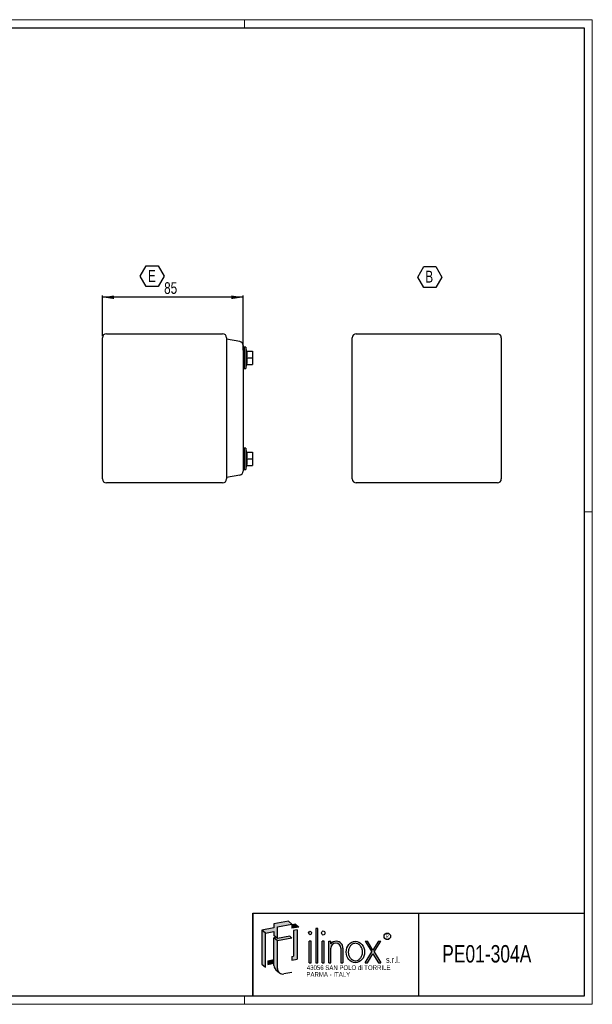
# Model space of a CAD drawing. Header units: millimetres. Extents: x 0 to 841, y 0 to 594.
# Tile 3 of 3: x 495 to 841, y 0 to 594. Entities that reach past the tile are written whole.
import ezdxf
from ezdxf.enums import TextEntityAlignment as Align

# ---------------------------------------------------------------- set-up
doc = ezdxf.new("R2010")
doc.units = ezdxf.units.MM
doc.layers.add('SLD-0', color=7, linetype='Continuous')
doc.styles.add('SLDTEXTSTYLE0', font='TXT', dxfattribs={"width": 0.6328001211})
doc.styles.add('SLDTEXTSTYLE1', font='TXT', dxfattribs={"width": 0.8214676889})
doc.styles.add('SLDTEXTSTYLE2', font='TXT', dxfattribs={"width": 0.7720111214})
doc.styles.add('SLDTEXTSTYLE3', font='TXT', dxfattribs={"width": 0.7700328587})
doc.styles.add('SLDTEXTSTYLE4', font='TXT', dxfattribs={"width": 0.75})
doc.dimstyles.new('SLDDIMSTYLE0', dxfattribs={"dimtxt": 7.0555555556, "dimasz": 7.0555555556, "dimexe": 0, "dimexo": 0.0625, "dimgap": 1.7638888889, "dimtad": 1, "dimrnd": 1e-09, "dimzin": 12, "dimdsep": 46, "dimtxsty": 'SLDTEXTSTYLE4', "dimsah": 1, "dimcen": 0.09, "dimadec": 0, "dimazin": 3, "dimtfac": 1, "dimtofl": 0, "dimtmove": 0, "dimatfit": 3, "dimfxl": 1, "dimfrac": 2, "dimtolj": 1, "dimtzin": 12, "dimarcsym": 0})

# ---------------------------------------------------------------- blocks, each defined once
blk = doc.blocks.new('SW_NOTE_0')
at = {"layer": 'SLD-0', "color": 0, "insert": (0, 3.3960948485), "char_height": 2.6345355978, "attachment_point": 1, "style": 'SLDTEXTSTYLE0'}
blk.add_mtext('R', dxfattribs=at)
blk = doc.blocks.new('SW_NOTE_0_1')
at = {"layer": 'SLD-0', "color": 0, "insert": (0, 4.8726760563), "char_height": 3.78, "attachment_point": 1, "style": 'SLDTEXTSTYLE1'}
blk.add_mtext('s.r.l.', dxfattribs=at)
blk = doc.blocks.new('SW_NOTE_0_3')
at = {"layer": 'SLD-0', "color": 0, "insert": (0, 3.6545070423), "char_height": 2.835, "attachment_point": 1, "style": 'SLDTEXTSTYLE2'}
blk.add_mtext('PARMA - ITALY', dxfattribs=at)
blk = doc.blocks.new('SW_NOTE_0_4')
at = {"layer": 'SLD-0', "color": 0, "insert": (0, 3.6545070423), "char_height": 2.835, "attachment_point": 1, "style": 'SLDTEXTSTYLE3'}
blk.add_mtext('43056 SAN POLO di TORRILE', dxfattribs=at)
blk = doc.blocks.new('ILINOX_1')
at = {"linetype": 'Continuous'}
for points in [[(12.56238813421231, 42.93049448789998), (17.68767981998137, 43.83422169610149), (17.68767981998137, 41.49485084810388), (19.06997814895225, 40.33496483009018), (19.83815426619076, 39.69038853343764), (19.83815426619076, 46.70850107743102), (28.59271034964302, 48.25216551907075), (26.44223590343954, 50.05662783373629), (17.68767981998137, 48.51296339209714), (17.68767981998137, 46.01787067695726), (10.41191368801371, 44.73495680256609)], [(28.59271034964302, 45.75707280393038), (32.83609695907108, 46.5052963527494), (30.68562251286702, 48.30975866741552), (28.59271034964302, 47.9407217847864)], [(10.41191368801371, 24.14849334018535), (12.5623881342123, 22.3440310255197), (12.56238813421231, 42.93049448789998), (10.41191368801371, 44.73495680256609)], [(31.64678478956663, 27.09661558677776), (31.64678478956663, 44.83252775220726), (29.49631034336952, 44.47994683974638), (29.49631034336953, 28.9010779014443), (28.59271034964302, 28.77953397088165), (28.59271034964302, 26.595884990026)], [(42.91513113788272, 24.96253889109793), (44.13251886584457, 24.96253889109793), (44.13251886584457, 45.730596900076), (42.91513113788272, 45.730596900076)], [(19.83815426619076, 39.69038853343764), (19.06997814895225, 40.33496483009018), (17.68767981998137, 40.09122833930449), (19.83815426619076, 38.28676602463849), (28.59271034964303, 39.83043046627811), (27.21041202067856, 40.99031648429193)], [(38.97076181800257, 24.96253889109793), (40.18814954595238, 24.96253889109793), (40.18814954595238, 37.95874071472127), (38.97076181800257, 37.95874071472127)], [(46.85950045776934, 24.96253889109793), (48.07688818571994, 24.96253889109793), (48.07688818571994, 37.95874071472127), (46.85950045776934, 37.95874071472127)], [(76.77883987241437, 31.47582477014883), (72.70793607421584, 24.96253889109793), (74.17893974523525, 24.96253889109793), (77.51434170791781, 30.29905077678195), (80.84974367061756, 24.96253889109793), (82.32074734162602, 24.96253889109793), (78.24984354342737, 31.47582477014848), (82.30176566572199, 37.95874071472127), (80.83076199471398, 37.95874071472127), (77.5143417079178, 32.65259876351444), (74.19792142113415, 37.95874071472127), (72.72691775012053, 37.95874071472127)], [(13.96601064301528, 24.01680319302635), (17.68767981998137, 24.67303388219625), (17.68767981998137, 26.85668286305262), (13.96601064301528, 26.20045217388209)]]:
    blk.add_hatch(color=7, dxfattribs=at).paths.add_polyline_path(points, flags=0)
h = blk.add_hatch(color=7, dxfattribs=at)
edge = h.paths.add_edge_path(flags=0)
edge.add_arc((23.11327345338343, 21.44942304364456), 3.275119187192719, 180, 229.9999999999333, ccw=False)
edge.add_line((19.83815426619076, 21.44942304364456), (19.83815426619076, 38.28676602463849))
edge.add_line((19.83815426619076, 38.28676602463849), (17.68767981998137, 40.09122833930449))
edge.add_line((17.68767981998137, 40.09122833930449), (17.68767981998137, 26.85668286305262))
edge.add_line((17.68767981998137, 26.85668286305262), (17.68767981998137, 24.67303388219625))
edge.add_line((17.68767981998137, 24.67303388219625), (17.68767981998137, 23.2538853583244))
edge.add_arc((20.96279900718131, 23.2538853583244), 3.275119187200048, 180, 230.000000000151)
edge.add_line((18.85759297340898, 20.74499850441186), (21.0080674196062, 18.94053618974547))
h = blk.add_hatch(color=7, dxfattribs=at)
edge = h.paths.add_edge_path(flags=0)
edge.add_arc((55.41255143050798, 33.95314528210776), 4.005804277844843, 356.7216528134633, 449.8209872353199)
edge.add_arc((55.41139036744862, 33.58153046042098), 4.377420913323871, 89.82098723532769, 140.7560060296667)
edge.add_line((52.02125750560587, 36.35079264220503), (52.02125750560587, 37.95874071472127))
edge.add_line((52.02125750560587, 37.95874071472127), (50.80386977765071, 37.95874071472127))
edge.add_line((50.80386977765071, 37.95874071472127), (50.80386977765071, 24.96253889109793))
edge.add_line((50.80386977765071, 24.96253889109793), (52.02125750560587, 24.96253889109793))
edge.add_line((52.02125750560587, 24.96253889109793), (52.02125750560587, 33.72407548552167))
edge.add_arc((55.10783500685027, 33.65397965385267), 3.087373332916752, 1.3009571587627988, 178.6990428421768, ccw=False)
edge.add_line((58.19441250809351, 33.72407548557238), (58.19441250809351, 24.96253889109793))
edge.add_line((58.19441250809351, 24.96253889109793), (59.41180020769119, 24.96253889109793))
edge.add_line((59.41180020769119, 24.96253889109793), (59.41180020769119, 33.72406640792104))
at = {"color": 7, "linetype": 'Continuous', "lineweight": 25}
for p, q in [((5.0034791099, 4.9186188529), (5.0034791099, 54.9186188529)), ((5.0034791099, 54.9186188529), (205.0034791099, 54.9186188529)), ((105.0034791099, 54.9186188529), (105.0034791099, 4.9186188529))]:
    blk.add_line(p, q, dxfattribs=at)
at = {"layer": 'SLD-0'}
for p, q in [((5.0034791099, 54.9186188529), (5.0034791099, 4.9186188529)), ((17.68767982, 43.8342216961), (17.68767982, 41.4948508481))]:
    blk.add_line(p, q, dxfattribs=at)
at = {"layer": 'SLD-0', "color": 7}
for p, q in [((26.4422359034, 50.0566278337), (17.68767982, 48.5129633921)), ((17.68767982, 48.5129633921), (17.68767982, 46.017870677)), ((19.8381542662, 46.7085010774), (28.5927103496, 48.2521655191)), ((28.5927103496, 48.2521655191), (26.4422359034, 50.0566278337)), ((30.6856225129, 48.3097586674), (28.5927103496, 47.9407217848)), ((28.5927103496, 47.9407217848), (28.5927103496, 45.7570728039)), ((32.8360969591, 46.5052963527), (30.6856225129, 48.3097586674)), ((17.68767982, 46.017870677), (10.411913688, 44.7349568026)), ((12.5623881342, 42.9304944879), (10.411913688, 44.7349568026)), ((10.411913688, 44.7349568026), (10.411913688, 24.1484933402)), ((12.5623881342, 42.9304944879), (17.68767982, 43.8342216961)), ((12.5623881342, 22.3440310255), (12.5623881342, 42.9304944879)), ((19.8381542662, 39.6903885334), (19.8381542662, 46.7085010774)), ((32.8360969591, 46.5052963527), (28.5927103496, 45.7570728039)), ((31.6467847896, 44.8325277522), (29.4963103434, 44.4799468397)), ((29.4963103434, 44.4799468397), (29.4963103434, 28.9010779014)), ((31.6467847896, 44.8325277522), (31.6467847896, 27.0966155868)), ((44.1325188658, 45.7305969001), (42.9151311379, 45.7305969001)), ((42.9151311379, 45.7305969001), (42.9151311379, 24.9625388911)), ((44.1325188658, 24.9625388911), (44.1325188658, 45.7305969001)), ((19.8381542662, 39.6903885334), (17.68767982, 41.4948508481)), ((19.069978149, 40.3349648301), (17.68767982, 40.0912283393)), ((19.8381542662, 38.2867660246), (17.68767982, 40.0912283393)), ((17.68767982, 23.2538853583), (17.68767982, 40.0912283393)), ((27.2104120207, 40.9903164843), (19.8381542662, 39.6903885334)), ((28.5927103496, 39.8304304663), (19.8381542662, 38.2867660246)), ((19.8381542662, 21.4494230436), (19.8381542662, 38.2867660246)), ((28.5927103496, 39.8304304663), (27.2104120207, 40.9903164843)), ((40.188149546, 37.9587407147), (38.970761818, 37.9587407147)), ((38.970761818, 24.9625388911), (38.970761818, 37.9587407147)), ((40.188149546, 24.9625388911), (40.188149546, 37.9587407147)), ((48.0768881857, 37.9587407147), (46.8595004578, 37.9587407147)), ((46.8595004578, 24.9625388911), (46.8595004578, 37.9587407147)), ((48.0768881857, 24.9625388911), (48.0768881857, 37.9587407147)), ((50.8038697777, 37.9587407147), (52.0212575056, 37.9587407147)), ((50.8038697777, 24.9625388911), (50.8038697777, 37.9587407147)), ((52.0212575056, 36.3507926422), (52.0212575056, 37.9587407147)), ((72.7269177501, 37.9587407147), (74.1979214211, 37.9587407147)), ((72.7269177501, 37.9587407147), (76.7788398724, 31.4758247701)), ((77.5143417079, 32.6525987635), (74.1979214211, 37.9587407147)), ((80.8307619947, 37.9587407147), (77.5143417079, 32.6525987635)), ((78.2498435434, 31.4758247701), (82.3017656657, 37.9587407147)), ((80.8307619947, 37.9587407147), (82.3017656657, 37.9587407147)), ((52.0212575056, 24.9625388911), (52.0212575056, 33.7240754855)), ((58.1944125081, 33.7240754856), (58.1944125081, 24.9625388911)), ((59.4118002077, 33.7240664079), (59.4118002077, 24.9625388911)), ((72.7079360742, 24.9625388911), (76.7788398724, 31.4758247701)), ((74.1789397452, 24.9625388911), (77.5143417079, 30.2990507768)), ((77.5143417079, 30.2990507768), (80.8497436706, 24.9625388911)), ((78.2498435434, 31.4758247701), (82.3207473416, 24.9625388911)), ((10.411913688, 24.1484933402), (12.5623881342, 22.3440310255)), ((13.966010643, 26.2004521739), (17.68767982, 26.8566828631)), ((13.966010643, 26.2004521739), (13.966010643, 24.016803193)), ((13.966010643, 24.016803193), (17.68767982, 24.6730338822)), ((28.5927103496, 28.7795339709), (29.4963103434, 28.9010779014)), ((28.5927103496, 28.7795339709), (28.5927103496, 26.59588499)), ((28.5927103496, 26.59588499), (31.6467847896, 27.0966155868)), ((38.970761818, 24.9625388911), (40.188149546, 24.9625388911)), ((42.9151311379, 24.9625388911), (44.1325188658, 24.9625388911)), ((46.8595004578, 24.9625388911), (48.0768881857, 24.9625388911)), ((50.8038697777, 24.9625388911), (52.0212575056, 24.9625388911)), ((58.1944125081, 24.9625388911), (59.4118002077, 24.9625388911)), ((72.7079360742, 24.9625388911), (74.1789397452, 24.9625388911)), ((80.8497436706, 24.9625388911), (82.3207473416, 24.9625388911)), ((18.8575929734, 20.7449985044), (21.0080674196, 18.9405361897)), ((28.5927103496, 19.0899524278), (23.6819919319, 18.2240602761))]:
    blk.add_line(p, q, dxfattribs=at)
blk.add_circle((86.1759450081, 40.925645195), 1.986733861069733, dxfattribs=at)
for centre, radius, start, end in [((55.4113903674, 33.5815304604), 4.377420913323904, 89.8209872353, 140.7560060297), ((55.1078350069, 33.6539796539), 3.087373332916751, 1.3009571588, 178.6990428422), ((55.4125514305, 33.9531452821), 4.005804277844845, 356.7216528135, 89.8209872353), ((20.9627990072, 23.2538853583), 3.275119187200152, 180, 230.0000000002), ((23.1132734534, 21.4494230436), 3.275119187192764, 180, 279.9999999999)]:
    blk.add_arc(centre, radius, start, end, dxfattribs=at)
for centre, major_axis, ratio in [((39.579455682, 42.9454298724), (0, 1.109731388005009), 0.8176290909), ((47.4681943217, 42.9454298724), (0, 1.233034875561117), 0.8176290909), ((66.9054482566, 31.4606398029), (0, 6.498100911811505), 0.8532216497)]:
    blk.add_ellipse(centre, major_axis=major_axis, ratio=ratio, dxfattribs=at)
for points, knots in [([(66.90544825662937, 36.71134071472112), (66.51653749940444, 36.71134071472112), (66.1274217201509, 36.64622045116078), (65.255528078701, 36.34594498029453), (64.77941694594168, 36.06418698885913), (63.92732585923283, 35.29277647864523), (63.55256352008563, 34.80285215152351), (62.9741960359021, 33.67504274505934), (62.77133090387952, 33.03786908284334), (62.57811426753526, 31.71293355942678), (62.5879379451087, 31.02601168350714), (62.8185006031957, 29.71066903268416), (63.03902612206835, 29.0830880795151), (63.64732569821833, 27.98180101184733), (64.0342956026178, 27.50876645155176), (64.90400368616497, 26.77432485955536), (65.3855503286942, 26.51250535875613), (66.37755019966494, 26.21258249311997), (66.8884643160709, 26.17319874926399), (67.39236045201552, 26.24407751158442)], [0, 0, 0, 0, 0.2858004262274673, 0.2858004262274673, 0.65770496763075, 0.65770496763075, 1.029609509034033, 1.029609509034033, 1.401514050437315, 1.401514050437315, 1.773418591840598, 1.773418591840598, 2.145323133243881, 2.145323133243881, 2.517227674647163, 2.517227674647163, 2.889132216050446, 2.889132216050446, 3.261036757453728, 3.261036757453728, 3.261036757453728, 3.261036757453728]), ([(67.39236045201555, 26.24407751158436), (67.9093532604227, 26.31679847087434), (68.42025569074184, 26.50645209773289), (69.36913885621, 27.11547107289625), (69.80609686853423, 27.53588705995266), (70.52723115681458, 28.56368245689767), (70.81025083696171, 29.17053129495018), (71.16357604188, 30.47840188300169), (71.23348646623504, 31.17847741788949), (71.14523844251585, 32.55623076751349), (70.98716542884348, 33.23295482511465), (70.47593060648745, 34.45303970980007), (70.1234333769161, 34.99551339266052), (69.29426930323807, 35.86997781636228), (68.81897500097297, 36.20194556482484), (67.86167798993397, 36.61296792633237), (67.38329073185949, 36.7113407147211), (66.9054482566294, 36.71134071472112)], [3.261036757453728, 3.261036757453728, 3.261036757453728, 3.261036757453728, 3.642607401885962, 3.642607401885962, 4.024178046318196, 4.024178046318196, 4.405748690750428, 4.405748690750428, 4.787319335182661, 4.787319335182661, 5.168889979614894, 5.168889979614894, 5.550460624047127, 5.550460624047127, 5.93203126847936, 5.93203126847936, 6.283185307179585, 6.283185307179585, 6.283185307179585, 6.283185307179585])]:
    blk.add_open_spline(points, degree=3, knots=knots, dxfattribs=at)
for name, p in [('SW_NOTE_0', (85.1119381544, 38.8364042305)), ('SW_NOTE_0_1', (85.3443093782, 23.8417130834)), ('SW_NOTE_0_4', (37.5766296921, 19.794521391)), ('SW_NOTE_0_3', (37.3214796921, 15.7097121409))]:
    blk.add_blockref(name, p, dxfattribs=at)
at = {"layer": 'SLD-0', "color": 7, "style": 'SLDTEXTSTYLE4', "width": 0.75}
blk.add_attdef('AUTOATTR0', text='', height=10.5, dxfattribs=at).set_placement((119.3193551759, 22.0028197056), align=Align.BOTTOM_LEFT)
blk = doc.blocks.new('_D_6')
at = {"layer": 'SLD-0'}
for p, q in [((545.1030603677, 403.0586659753), (545.1030603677, 427.4586659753)), ((630.1030603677, 426.4586659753), (545.1030603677, 426.4586659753)), ((630.1030603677, 394.5000956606), (630.1030603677, 427.4586659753))]:
    blk.add_line(p, q, dxfattribs=at)
for points in [[(545.1030603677, 426.4586659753), (552.1586159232, 425.3731958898), (552.1586159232, 427.5441360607)], [(630.1030603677, 426.4586659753), (623.0475048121, 427.5441360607), (623.0475048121, 425.3731958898)]]:
    blk.add_solid(points, dxfattribs=at)
at = {"layer": 'SLD-0', "insert": (582.3897885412, 435.5537545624), "char_height": 7.0555555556, "attachment_point": 1, "style": 'SLDTEXTSTYLE4'}
blk.add_mtext('85', dxfattribs=at)
blk = doc.blocks.new('SW_NOTE_0_8')
at = {"layer": 'SLD-0', "color": 0}
for p, q in [((-4.6738017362, 5.4220659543), (-1.060286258, 11.6808583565)), ((-1.060286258, 11.6808583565), (6.1667446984, 11.6808583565)), ((6.1667446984, 11.6808583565), (9.7802601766, 5.4220659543)), ((-1.060286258, -0.8367264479), (-4.6738017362, 5.4220659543)), ((9.7802601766, 5.4220659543), (6.1667446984, -0.8367264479)), ((6.1667446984, -0.8367264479), (-1.060286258, -0.8367264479))]:
    blk.add_line(p, q, dxfattribs=at)
at = {"layer": 'SLD-0', "color": 0, "insert": (0, 9.208777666), "char_height": 7.14375, "attachment_point": 1, "style": 'SLDTEXTSTYLE4'}
blk.add_mtext('E', dxfattribs=at)
blk = doc.blocks.new('SW_NOTE_0_9')
at = {"layer": 'SLD-0', "color": 0}
for p, q in [((-4.4952080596, 5.4220659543), (-0.8816925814, 11.6808583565)), ((-0.8816925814, 11.6808583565), (6.3453383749, 11.6808583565)), ((6.3453383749, 11.6808583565), (9.9588538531, 5.4220659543)), ((-0.8816925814, -0.8367264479), (-4.4952080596, 5.4220659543)), ((9.9588538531, 5.4220659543), (6.3453383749, -0.8367264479)), ((6.3453383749, -0.8367264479), (-0.8816925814, -0.8367264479))]:
    blk.add_line(p, q, dxfattribs=at)
at = {"layer": 'SLD-0', "color": 0, "insert": (0, 9.208777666), "char_height": 7.14375, "attachment_point": 1, "style": 'SLDTEXTSTYLE4'}
blk.add_mtext('B', dxfattribs=at)

msp = doc.modelspace()

# ---------------------------------------------------------------- linework, layer by layer
at = {"color": 7, "linetype": 'Continuous', "lineweight": 18}
for p, q in [((841.0034791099, 593.9186188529), (0.0034791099, 593.9186188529)), ((631.0034791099, 588.9186188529), (631.0034791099, 593.9186188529)), ((841.0034791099, -0.0813811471), (841.0034791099, 593.9186188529)), ((841.0034791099, 296.9186188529), (836.0034791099, 296.9186188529)), ((836.0034791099, 4.9186188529), (5.0034791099, 4.9186188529)), ((631.0034791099, 4.9186188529), (631.0034791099, -0.0813811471)), ((836.0034791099, 4.9186188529), (636.0034791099, 4.9186188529)), ((0.0034791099, -0.0813811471), (841.0034791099, -0.0813811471))]:
    msp.add_line(p, q, dxfattribs=at)
at = {"color": 7, "linetype": 'Continuous', "lineweight": 25}
for p, q in [((5.0034791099, 588.9186188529), (836.0034791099, 588.9186188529)), ((836.0034791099, 588.9186188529), (836.0034791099, 4.9186188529)), ((547.5030603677, 404.4586659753), (617.7030603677, 404.4586659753)), ((698.4400175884, 404.4586659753), (783.6400175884, 404.4586659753)), ((545.1030603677, 316.8586659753), (545.1030603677, 402.0586659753)), ((620.1030603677, 402.0586659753), (620.1030603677, 316.8586659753)), ((628.1198159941, 399.7200956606), (620.1030603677, 401.1336659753)), ((696.0400175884, 316.8586659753), (696.0400175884, 402.0586659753)), ((786.0400175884, 402.0586659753), (786.0400175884, 316.8586659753)), ((630.7030603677, 396.4086659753), (630.1030603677, 396.4086659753)), ((630.1030603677, 393.5000956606), (630.1030603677, 325.41723629)), ((630.7030603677, 396.4086659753), (630.7030603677, 383.5086659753)), ((631.7030603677, 396.3586659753), (630.7030603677, 396.3586659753)), ((632.3139139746, 393.9586659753), (631.7030603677, 396.4086659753)), ((631.7030603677, 396.4086659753), (631.7030603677, 383.5086659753)), ((632.1596292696, 393.9586659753), (635.7030603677, 393.9586659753)), ((635.7030603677, 393.9586659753), (635.7030603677, 389.9586659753)), ((632.1596292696, 389.9586659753), (635.7030603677, 389.9586659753)), ((635.7030603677, 389.9586659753), (635.7030603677, 385.9586659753)), ((630.1030603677, 383.5086659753), (630.7030603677, 383.5086659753)), ((630.7030603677, 383.5586659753), (631.7030603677, 383.5586659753)), ((631.7030603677, 383.5086659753), (632.3139139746, 385.9586659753)), ((632.1596292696, 385.9586659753), (635.7030603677, 385.9586659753)), ((630.7030603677, 335.4086659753), (630.1030603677, 335.4086659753)), ((630.7030603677, 335.4086659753), (630.7030603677, 322.5086659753)), ((631.7030603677, 335.3586659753), (630.7030603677, 335.3586659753)), ((632.3139139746, 332.9586659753), (631.7030603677, 335.4086659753)), ((631.7030603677, 335.4086659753), (631.7030603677, 322.5086659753)), ((632.1596292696, 332.9586659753), (635.7030603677, 332.9586659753)), ((635.7030603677, 332.9586659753), (635.7030603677, 328.9586659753)), ((632.1596292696, 328.9586659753), (635.7030603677, 328.9586659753)), ((635.7030603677, 328.9586659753), (635.7030603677, 324.9586659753)), ((630.1030603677, 322.5086659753), (630.7030603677, 322.5086659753)), ((630.7030603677, 322.5586659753), (631.7030603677, 322.5586659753)), ((631.7030603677, 322.5086659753), (632.3139139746, 324.9586659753)), ((632.1596292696, 324.9586659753), (635.7030603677, 324.9586659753)), ((628.1198159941, 319.19723629), (620.1030603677, 317.7836659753)), ((617.7030603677, 314.4586659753), (547.5030603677, 314.4586659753)), ((783.6400175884, 314.4586659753), (698.4400175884, 314.4586659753)), ((836.0034791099, 4.9186188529), (5.0034791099, 4.9186188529)), ((836.0034791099, 4.9186188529), (636.0034791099, 4.9186188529))]:
    msp.add_line(p, q, dxfattribs=at)
for centre, radius, start, end in [((547.5030603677, 402.0586659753), 2.399999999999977, 90, 180), ((617.7030603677, 402.0586659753), 2.399999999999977, 0, 90), ((698.4400175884, 402.0586659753), 2.400000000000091, 90, 180), ((783.6400175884, 402.0586659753), 2.400000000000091, 0, 90), ((627.7030603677, 397.3565570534), 2.399999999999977, 0, 80), ((627.7030603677, 321.5607748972), 2.400000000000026, 280, 0), ((547.5030603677, 316.8586659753), 2.399999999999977, 180, 270), ((617.7030603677, 316.8586659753), 2.399999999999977, 270, 0), ((698.4400175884, 316.8586659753), 2.400000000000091, 180, 270), ((783.6400175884, 316.8586659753), 2.400000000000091, 270, 0)]:
    msp.add_arc(centre, radius, start, end, dxfattribs=at)
for points in [[(630.1030603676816, 397.3565570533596), (630.1030603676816, 397.3565570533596), (630.1030603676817, 397.3311960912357), (630.1030603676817, 397.2304386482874), (630.1030603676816, 397.155784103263), (630.1030603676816, 396.9620461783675), (630.1030603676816, 396.8418443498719), (630.1030603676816, 396.5592440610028), (630.1030603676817, 396.3995690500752), (630.1030603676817, 396.0442013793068), (630.1030603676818, 395.8461517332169), (630.1030603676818, 395.4278539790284), (630.1030603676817, 395.206845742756), (630.1030603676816, 394.7410808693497), (630.1030603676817, 394.4966445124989), (630.1030603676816, 394.0046885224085), (630.1030603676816, 393.7545675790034), (630.1030603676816, 393.5000956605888)], [(630.1030603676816, 325.4172362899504), (630.1030603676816, 325.1627643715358), (630.1030603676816, 324.9126434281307), (630.1030603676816, 324.4206874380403), (630.1030603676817, 324.1762510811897), (630.1030603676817, 323.7104862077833), (630.1030603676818, 323.489477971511), (630.1030603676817, 323.0711802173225), (630.1030603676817, 322.8731305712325), (630.1030603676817, 322.517762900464), (630.1030603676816, 322.3580878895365), (630.1030603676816, 322.0754876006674), (630.1030603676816, 321.9552857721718), (630.1030603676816, 321.7615478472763), (630.1030603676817, 321.686893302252), (630.1030603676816, 321.5861358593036), (630.1030603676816, 321.5607748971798), (630.1030603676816, 321.5607748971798)]]:
    msp.add_open_spline(points, degree=3, knots=[0, 0, 0, 0, 0.125, 0.125, 0.25, 0.25, 0.375, 0.375, 0.5, 0.5, 0.625, 0.625, 0.75, 0.75, 0.875, 0.875, 1, 1, 1, 1], dxfattribs=at)
for points in [[(632.1596292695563, 393.9586659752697), (632.2555956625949, 393.291999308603), (632.3722322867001, 391.9586659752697), (632.2555956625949, 390.6253326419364), (632.1596292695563, 389.9586659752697)], [(632.1596292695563, 389.9586659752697), (632.2555956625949, 389.291999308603), (632.3722322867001, 387.9586659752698), (632.2555956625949, 386.6253326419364), (632.1596292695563, 385.9586659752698)], [(632.1596292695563, 332.9586659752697), (632.2555956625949, 332.291999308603), (632.3722322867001, 330.9586659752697), (632.2555956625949, 329.6253326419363), (632.1596292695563, 328.9586659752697)], [(632.1596292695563, 328.9586659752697), (632.2555956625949, 328.291999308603), (632.3722322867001, 326.9586659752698), (632.2555956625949, 325.6253326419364), (632.1596292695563, 324.9586659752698)]]:
    msp.add_open_spline(points, degree=3, dxfattribs=at)

# ---------------------------------------------------------------- block references
at = {"color": 7, "linetype": 'Continuous'}
msp.add_blockref('ILINOX_1', (631, 0), dxfattribs=at).add_auto_attribs({'AUTOATTR0': 'PE01-304A'})
at = {"layer": 'SLD-0'}
for name, p in [('SW_NOTE_0_8', (572.6427394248, 433.7000841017)), ('SW_NOTE_0_9', (740.1013237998, 433.2521557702))]:
    msp.add_blockref(name, p, dxfattribs=at)

# ---------------------------------------------------------------- dimensions: what is measured, and where the dimension line sits
dim = msp.add_linear_dim(base=(545.1030603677, 426.4586659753), p1=(630.1030603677, 393.5000956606), p2=(545.1030603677, 402.0586659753), dimstyle='SLDDIMSTYLE0', dxfattribs=at)
dim.commit()
dim.dimension.update_dxf_attribs({"geometry": '_D_6', "text_midpoint": (587.6030603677, 426.4586659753), "dimtype": 160})

doc.saveas('drawing.dxf')
